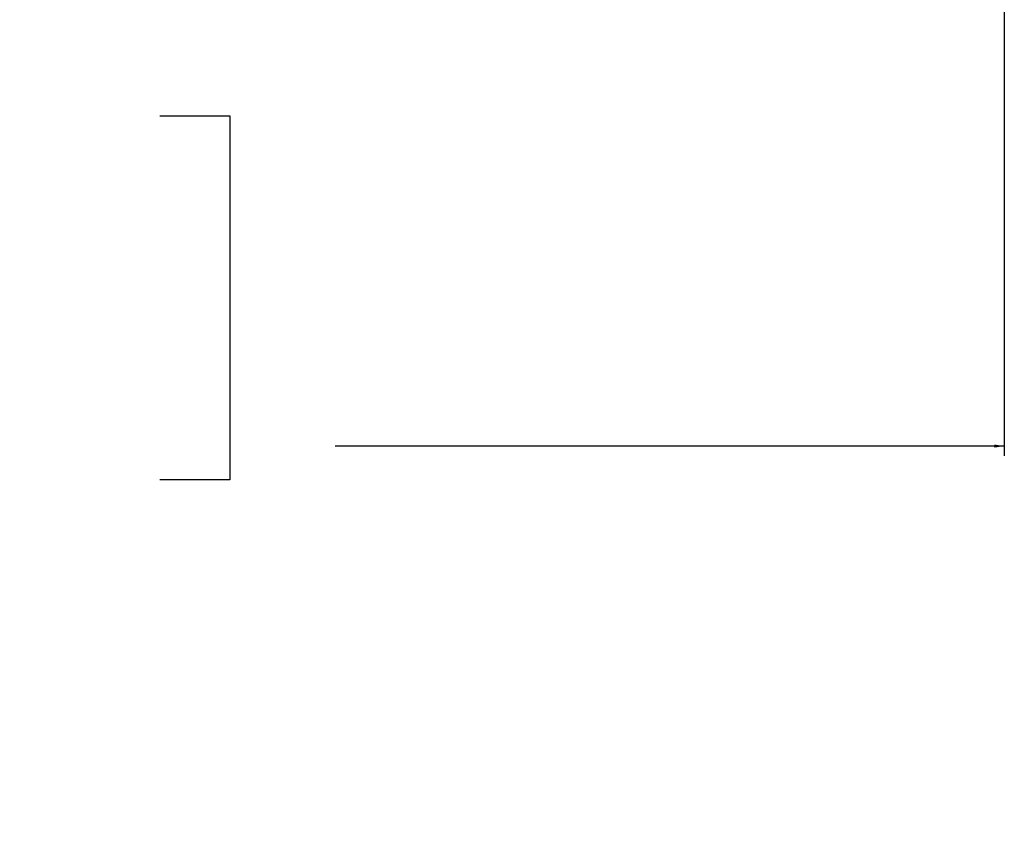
# Model space of a CAD drawing. Header units: millimetres. Extents: x 20 to 26059, y 28 to 17777.
# Tile 73 of 90: x 22823 to 23467, y 1236 to 1765. Entities that reach past the tile are written whole.
import ezdxf

# ---------------------------------------------------------------- set-up
doc = ezdxf.new("R2010")
doc.units = ezdxf.units.MM
doc.header["$LTSCALE"] = 2
doc.layers.add('COMPONENT_GEOMETRY', color=7, linetype='Continuous')
doc.styles.add('SLDTEXTSTYLE0', font='TXT', dxfattribs={"width": 0.75})
doc.dimstyles.new('SLDDIMSTYLE1', dxfattribs={"dimtxt": 150, "dimasz": 6.604, "dimexe": 0, "dimexo": 0.0625, "dimgap": 37.5, "dimtad": 0, "dimtih": 1, "dimtoh": 1, "dimdec": 1, "dimrnd": 1e-09, "dimzin": 12, "dimdsep": 46, "dimtxsty": 'SLDTEXTSTYLE0', "dimsah": 1, "dimcen": 0.09, "dimadec": 0, "dimazin": 3, "dimtfac": 1, "dimtdec": 1, "dimtofl": 0, "dimtmove": 0, "dimatfit": 3, "dimfxl": 1, "dimfrac": 2, "dimtolj": 1, "dimtzin": 12, "dimarcsym": 0})

# ---------------------------------------------------------------- blocks, each defined once
blk = doc.blocks.new('_D_7')
at = {"layer": 'COMPONENT_GEOMETRY', "color": 7}
for p, q in [((21651.5, 1985.79), (21651.5, 1479.85)), ((23467.5, 1985.79), (23467.5, 1479.85)), ((22203.98, 1702.24), (22158.27, 1702.24)), ((22158.27, 1702.24), (22158.27, 1464.12)), ((22915.02, 1702.24), (22960.72, 1702.24)), ((22960.72, 1702.24), (22960.72, 1464.12)), ((21651.5, 1486.2), (22089.24, 1486.2)), ((23467.5, 1486.2), (23029.76, 1486.2)), ((22158.27, 1464.12), (22203.98, 1464.12)), ((22960.72, 1464.12), (22915.02, 1464.12))]:
    blk.add_line(p, q, dxfattribs=at)
for points in [[(21651.5, 1486.2), (21658.1, 1485.19), (21658.1, 1487.22)], [(23467.5, 1486.2), (23460.89, 1487.22), (23460.89, 1485.19)]]:
    blk.add_solid(points, dxfattribs=at)
at = {"layer": 'COMPONENT_GEOMETRY', "color": 7, "char_height": 150, "attachment_point": 1, "style": 'SLDTEXTSTYLE0'}
for s, insert in [('2\'11.75"', (22203.98, 1657.48)), ('908mm', (22205.75, 1433.05))]:
    blk.add_mtext(s, dxfattribs=dict(at, insert=insert))

msp = doc.modelspace()

# ---------------------------------------------------------------- dimensions: what is measured, and where the dimension line sits
at = {"layer": 'COMPONENT_GEOMETRY', "color": 7}
dim = msp.add_linear_dim(base=(23467.5, 1486.2), p1=(21651.5, 1988.33), p2=(23467.5, 1988.33), dimstyle='SLDDIMSTYLE1', dxfattribs=at)
dim.commit()
dim.dimension.update_dxf_attribs({"geometry": '_D_7', "text_midpoint": (22559.5, 1486.2), "dimtype": 160})

doc.saveas('drawing.dxf')
